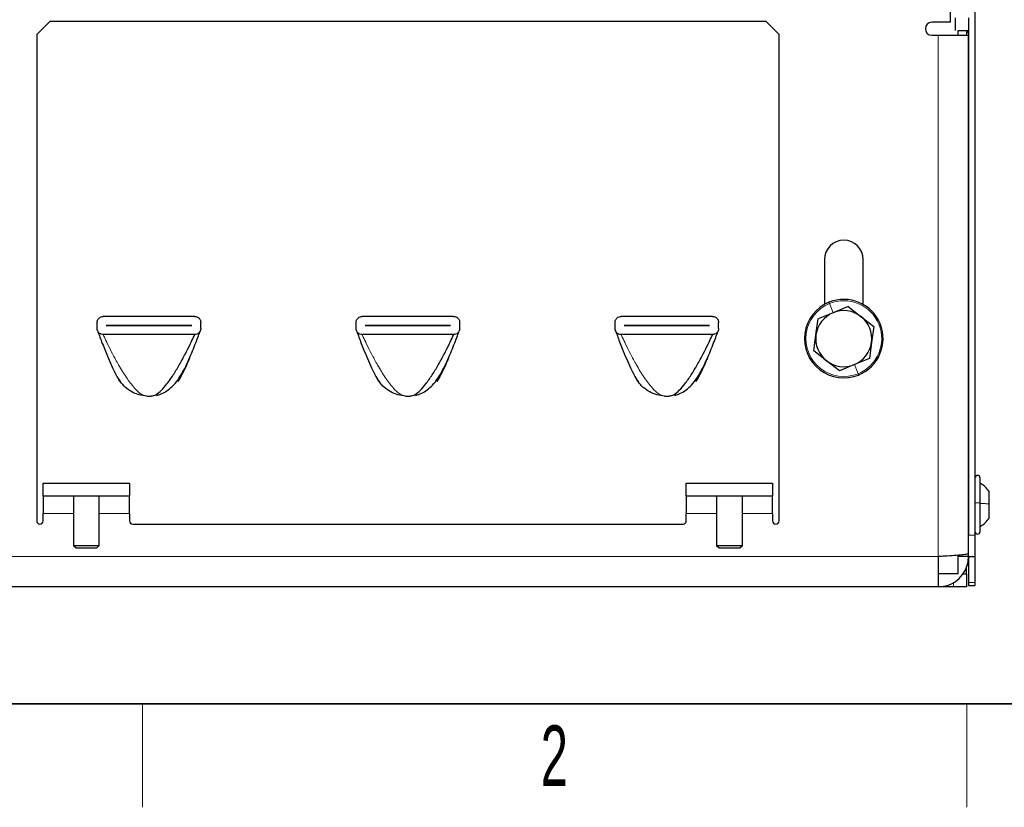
# Model space of a CAD drawing. Header units: millimetres. Extents: x 5 to 418, y 2 to 292.
# Tile 2 of 29: x 67 to 124, y 6 to 52. Entities that reach past the tile are written whole.
import ezdxf

# ---------------------------------------------------------------- set-up
doc = ezdxf.new("R2010")
doc.units = ezdxf.units.MM
doc.layers.add('SLD-0', color=7, linetype='Continuous')
doc.styles.add('SLDTEXTSTYLE0', font='TXT', dxfattribs={"width": 0.605})

msp = doc.modelspace()

# ---------------------------------------------------------------- linework, layer by layer
at = {"color": 7, "linetype": 'Continuous', "lineweight": 25}
for p, q in [((121.9685, 60.5219), (121.9685, 21.7719)), ((120.556, 51.4719), (120.556, 58.2719)), ((67.6185, 50.7719), (68.3685, 51.5219)), ((109.8685, 51.5219), (68.3685, 51.5219)), ((109.8685, 51.5219), (110.6185, 50.7719)), ((120.556, 51.4719), (119.4685, 51.4719)), ((120.8435, 50.9969), (120.8435, 51.7219)), ((121.5935, 51.7219), (121.5935, 50.9719)), ((67.6185, 50.7719), (67.6185, 22.5844)), ((110.6185, 22.5844), (110.6185, 50.7719)), ((120.9935, 50.7219), (120.9935, 50.9969)), ((121.5935, 50.9719), (120.9935, 50.9719)), ((121.5717, 50.9719), (121.4935, 50.8365)), ((121.4935, 50.7219), (121.4935, 50.9719)), ((121.5935, 50.9719), (121.5935, 21.7719)), ((119.4685, 50.7219), (119.8435, 50.7219)), ((119.8435, 50.7219), (121.5935, 50.7219)), ((121.5935, 20.6987), (121.5935, 50.7219)), ((113.2435, 37.7219), (113.2435, 35.1243)), ((115.4935, 35.1243), (115.4935, 37.7219)), ((114.6222, 35.0061), (113.7537, 34.6511)), ((114.6222, 35.0061), (115.3638, 34.4314)), ((76.7685, 34.4344), (71.4685, 34.4344)), ((91.7685, 34.4344), (86.4685, 34.4344)), ((106.7685, 34.4344), (101.4685, 34.4344)), ((112.7584, 33.3666), (112.8853, 34.2962)), ((113.7537, 34.6511), (112.8853, 34.2962)), ((115.3638, 34.4314), (116.1054, 33.8568)), ((71.1185, 33.7344), (71.1185, 34.0844)), ((71.6435, 33.9107), (76.5935, 33.9107)), ((71.6435, 33.9082), (71.6435, 33.9107)), ((76.5935, 33.9082), (71.6435, 33.9082)), ((76.5935, 33.9107), (76.5935, 33.9082)), ((77.1185, 33.7344), (77.1185, 34.0844)), ((86.1185, 33.7344), (86.1185, 34.0844)), ((86.6435, 33.9107), (91.5935, 33.9107)), ((86.6435, 33.9082), (86.6435, 33.9107)), ((91.5935, 33.9082), (86.6435, 33.9082)), ((91.5935, 33.9107), (91.5935, 33.9082)), ((92.1185, 33.7344), (92.1185, 34.0844)), ((101.1185, 33.7344), (101.1185, 34.0844)), ((101.6435, 33.9107), (106.5935, 33.9107)), ((101.6435, 33.9082), (101.6435, 33.9107)), ((106.5935, 33.9082), (101.6435, 33.9082)), ((106.5935, 33.9107), (106.5935, 33.9082)), ((107.1185, 33.7344), (107.1185, 34.0844)), ((116.1054, 33.8568), (115.9786, 32.9272)), ((76.7685, 33.3844), (71.4685, 33.3844)), ((91.7685, 33.3844), (86.4685, 33.3844)), ((106.7685, 33.3844), (101.4685, 33.3844)), ((112.6316, 32.437), (112.7584, 33.3666)), ((115.9786, 32.9272), (115.8517, 31.9976)), ((113.3732, 31.8624), (112.6316, 32.437)), ((115.8517, 31.9976), (114.9833, 31.6427)), ((114.1148, 31.2877), (113.3732, 31.8624)), ((114.9833, 31.6427), (114.1148, 31.2877)), ((75.8827, 30.8195), (75.8557, 30.7601)), ((75.9471, 30.918), (75.9937, 30.9973)), ((90.8827, 30.8195), (90.8557, 30.7601)), ((90.9471, 30.918), (90.9937, 30.9973)), ((105.8827, 30.8195), (105.8557, 30.7601)), ((105.9471, 30.918), (105.9937, 30.9973)), ((72.4499, 30.6596), (72.3813, 30.7601)), ((75.8557, 30.7601), (75.7871, 30.6596)), ((87.4499, 30.6596), (87.3813, 30.7601)), ((90.8557, 30.7601), (90.7871, 30.6596)), ((102.4499, 30.6596), (102.3813, 30.7601)), ((105.8557, 30.7601), (105.7871, 30.6596)), ((74.5895, 29.8731), (74.248, 29.8135)), ((89.5895, 29.8731), (89.248, 29.8135)), ((104.5895, 29.8731), (104.248, 29.8135)), ((67.9935, 24.7719), (72.9935, 24.7719)), ((67.9935, 24.0219), (67.9935, 24.7719)), ((72.9935, 24.7719), (72.9935, 24.0219)), ((105.2435, 24.0219), (105.2435, 24.7719)), ((105.2435, 24.7719), (110.2435, 24.7719)), ((110.2435, 24.7719), (110.2435, 24.0219)), ((122.2685, 23.6242), (122.2685, 25.0719)), ((72.9935, 24.0219), (67.9935, 24.0219)), ((67.9935, 24.0219), (67.9935, 23.0219)), ((69.7435, 24.0219), (69.7435, 21.1719)), ((71.2435, 21.1719), (71.2435, 24.0219)), ((72.9935, 23.0219), (72.9935, 24.0219)), ((110.2435, 24.0219), (105.2435, 24.0219)), ((105.2435, 24.0219), (105.2435, 23.0219)), ((106.9935, 24.0219), (106.9935, 21.1719)), ((108.4935, 21.1719), (108.4935, 24.0219)), ((110.2435, 23.0219), (110.2435, 24.0219)), ((122.7935, 23.5727), (122.7935, 24.2919)), ((122.2685, 21.9719), (122.2685, 23.6242)), ((122.7935, 22.7519), (122.7935, 23.5727)), ((67.9935, 22.5844), (67.9935, 23.0219)), ((72.9935, 23.0219), (72.9935, 22.5844)), ((105.2435, 22.5844), (105.2435, 23.0219)), ((110.2435, 23.0219), (110.2435, 22.5844)), ((73.181, 22.3969), (105.056, 22.3969)), ((121.9685, 21.7719), (121.9685, 20.5219)), ((69.7435, 21.1719), (69.8935, 21.0219)), ((69.7435, 21.1719), (69.8942, 21.1719)), ((69.8942, 21.1719), (71.2435, 21.1719)), ((71.0935, 21.0219), (71.2435, 21.1719)), ((106.9935, 21.1719), (107.1435, 21.0219)), ((106.9935, 21.1719), (107.2438, 21.1719)), ((107.2438, 21.1719), (108.4935, 21.1719)), ((108.3435, 21.0219), (108.4935, 21.1719)), ((69.8935, 21.0219), (70.0141, 21.0219)), ((70.0141, 21.0219), (71.0935, 21.0219)), ((107.1435, 21.0219), (107.3437, 21.0219)), ((107.3437, 21.0219), (108.3435, 21.0219)), ((120.9935, 19.5219), (120.9935, 20.604)), ((121.5935, 20.5219), (121.5935, 20.6987)), ((119.8435, 20.5219), (119.8435, 18.7719)), ((121.5935, 20.5219), (120.9935, 20.5219)), ((121.4685, 19.9969), (121.4935, 20.0219)), ((121.5935, 20.5219), (121.9685, 20.5219)), ((121.5935, 20.5219), (121.5935, 19.0144)), ((121.9685, 20.5219), (121.9685, 19.0144)), ((120.9935, 19.5219), (119.8435, 19.5219)), ((121.2639, 19.5219), (121.4685, 19.5219)), ((121.4685, 19.5219), (121.4685, 19.9283)), ((121.4685, 19.5219), (121.4685, 18.7719)), ((121.5935, 19.0144), (121.5935, 18.8469)), ((121.5935, 18.8469), (121.9685, 18.8469)), ((121.9685, 19.0144), (121.9685, 18.8469)), ((119.8435, 18.7719), (58.3935, 18.7719)), ((120.7185, 18.7719), (119.8435, 18.7719)), ((121.4685, 18.7719), (120.7185, 18.7719))]:
    msp.add_line(p, q, dxfattribs=at)
at = {"color": 7, "linetype": 'Continuous', "lineweight": 18}
for p, q in [((119.8435, 20.5219), (119.8435, 50.7219)), ((113.7537, 34.6511), (113.5379, 35.1792)), ((114.9833, 31.6427), (115.1991, 31.1146)), ((67.9935, 23.0219), (69.7435, 23.0219)), ((71.2435, 23.0219), (72.9935, 23.0219)), ((105.2435, 23.0219), (106.9935, 23.0219)), ((108.4935, 23.0219), (110.2435, 23.0219)), ((121.5935, 21.7719), (121.9685, 21.7719)), ((119.8435, 20.5219), (58.3935, 20.5219)), ((120.7185, 18.7719), (120.7185, 19.0346)), ((121.5935, 19.0144), (121.9685, 19.0144))]:
    msp.add_line(p, q, dxfattribs=at)
at = {"color": 7, "linetype": 'Continuous', "lineweight": 25}
for centre, radius, start, end in [((119.4685, 51.0969), 0.375, 90, 270), ((114.3685, 37.7219), 1.125, 0, 180), ((114.3685, 33.1469), 2.275, 292.22991, 112.22991), ((114.3685, 33.1469), 2.275, 112.22991, 292.22991), ((114.3685, 33.1469), 1.625, 112.22991, 172.22991), ((114.3685, 33.1469), 1.625, 52.22991, 112.22991), ((114.3685, 33.1469), 1.625, 352.22991, 52.22991), ((114.3685, 33.1469), 1.625, 172.22991, 232.22991), ((114.3685, 33.1469), 1.625, 292.22991, 352.22991), ((114.3685, 33.1469), 1.625, 232.22991, 292.22991), ((74.1185, 31.8719), 2.0625, 266.4, 273.6), ((89.1185, 31.8719), 2.0625, 266.4, 273.6), ((104.1185, 31.8719), 2.0625, 266.4, 273.6), ((122.1185, 25.0719), 0.15, 0, 180), ((67.806, 22.5844), 0.1875, 180, 0), ((73.181, 22.5844), 0.1875, 180, 270), ((105.056, 22.5844), 0.1875, 270, 0), ((110.431, 22.5844), 0.1875, 180, 0), ((122.1185, 21.9719), 0.15, 180, 360)]:
    msp.add_arc(centre, radius, start, end, dxfattribs=at)
at = {"color": 7, "linetype": 'Continuous', "lineweight": 18}
for start, end in [(112.22991, 292.22991), (292.22991, 112.22991)]:
    msp.add_arc((114.3685, 33.1469), 2.1954, start, end, dxfattribs=at)
for points, knots in [([(113.5379, 35.1792), (113.5323, 35.1929), (113.5211, 35.2203), (113.5113, 35.2443), (113.5069, 35.255), (113.508, 35.2523), (113.5081, 35.2521)], [0, 0, 0, 0, 0.322597, 0.645194, 0.967791, 1, 1, 1, 1]), ([(71.4685, 33.3844), (71.4691, 33.3831), (71.4704, 33.3802), (71.4787, 33.3613), (71.4989, 33.3162), (71.5762, 33.1459), (71.7468, 32.7845), (72.0197, 32.2394), (72.3761, 31.5834), (72.7913, 30.9001), (73.2187, 30.3347), (73.6138, 29.9285), (73.8725, 29.8492), (73.989, 29.8135)], [0, 0, 0, 0, 0.0059709, 0.0132261, 0.0221276, 0.0501338, 0.1481345, 0.2830893, 0.4397941, 0.6222442, 0.7924239, 0.9065862, 1, 1, 1, 1]), ([(86.4685, 33.3844), (86.4691, 33.3831), (86.4704, 33.3802), (86.4787, 33.3613), (86.4989, 33.3162), (86.5762, 33.1459), (86.7468, 32.7845), (87.0197, 32.2394), (87.3761, 31.5834), (87.7913, 30.9001), (88.2187, 30.3347), (88.6138, 29.9285), (88.8725, 29.8492), (88.989, 29.8135)], [0, 0, 0, 0, 0.0059709, 0.0132261, 0.0221276, 0.0501338, 0.1481345, 0.2830893, 0.4397941, 0.6222442, 0.7924239, 0.9065862, 1, 1, 1, 1]), ([(101.4685, 33.3844), (101.4691, 33.3831), (101.4704, 33.3802), (101.4787, 33.3613), (101.4989, 33.3162), (101.5762, 33.1459), (101.7468, 32.7845), (102.0197, 32.2394), (102.3761, 31.5834), (102.7913, 30.9001), (103.2187, 30.3347), (103.6138, 29.9285), (103.8725, 29.8492), (103.989, 29.8135)], [0, 0, 0, 0, 0.0059709, 0.0132261, 0.0221276, 0.0501338, 0.1481345, 0.2830893, 0.4397941, 0.6222442, 0.7924239, 0.9065862, 1, 1, 1, 1]), ([(115.1991, 31.1146), (115.2047, 31.1009), (115.2159, 31.0735), (115.2257, 31.0495), (115.2301, 31.0388), (115.229, 31.0415), (115.2289, 31.0417)], [0, 0, 0, 0, 0.322597, 0.645194, 0.967791, 1, 1, 1, 1])]:
    msp.add_open_spline(points, degree=3, knots=knots, dxfattribs=at)
at = {"color": 7, "linetype": 'Continuous', "lineweight": 25}
for points, knots in [([(71.1185, 34.0844), (71.1209, 34.1148), (71.1256, 34.1754), (71.1644, 34.2668), (71.2371, 34.3573), (71.3439, 34.4221), (71.4297, 34.4306), (71.4685, 34.4344)], [0, 0, 0, 0, 0.1367915, 0.272729, 0.4771299, 0.7637069, 1, 1, 1, 1]), ([(76.7685, 34.4344), (76.8122, 34.4296), (76.9085, 34.4189), (77.0176, 34.3425), (77.0849, 34.243), (77.1141, 34.1602), (77.1172, 34.107), (77.1185, 34.0844)], [0, 0, 0, 0, 0.26648941, 0.58777818, 0.75997519, 0.89816733, 1, 1, 1, 1]), ([(86.1185, 34.0844), (86.1209, 34.1148), (86.1256, 34.1754), (86.1644, 34.2668), (86.2371, 34.3573), (86.3439, 34.4221), (86.4297, 34.4306), (86.4685, 34.4344)], [0, 0, 0, 0, 0.1367915, 0.272729, 0.4771299, 0.7637069, 1, 1, 1, 1]), ([(91.7685, 34.4344), (91.8122, 34.4296), (91.9085, 34.4189), (92.0176, 34.3425), (92.0849, 34.243), (92.1141, 34.1602), (92.1172, 34.107), (92.1185, 34.0844)], [0, 0, 0, 0, 0.2664894, 0.5877782, 0.7599752, 0.8981673, 1, 1, 1, 1]), ([(101.1185, 34.0844), (101.1209, 34.1148), (101.1256, 34.1754), (101.1644, 34.2668), (101.2371, 34.3573), (101.3439, 34.4221), (101.4297, 34.4306), (101.4685, 34.4344)], [0, 0, 0, 0, 0.1367915, 0.272729, 0.4771299, 0.7637069, 1, 1, 1, 1]), ([(106.7685, 34.4344), (106.8122, 34.4296), (106.9085, 34.4189), (107.0176, 34.3425), (107.0849, 34.243), (107.1141, 34.1602), (107.1172, 34.107), (107.1185, 34.0844)], [0, 0, 0, 0, 0.2664894, 0.5877782, 0.7599752, 0.8981673, 1, 1, 1, 1]), ([(71.4685, 33.3844), (71.4248, 33.3892), (71.3285, 33.3999), (71.2194, 33.4763), (71.152, 33.5758), (71.1229, 33.6586), (71.1198, 33.7118), (71.1185, 33.7344)], [0, 0, 0, 0, 0.26648941, 0.58777818, 0.75997519, 0.89816733, 1, 1, 1, 1]), ([(77.1185, 33.7344), (77.1161, 33.704), (77.1114, 33.6434), (77.0726, 33.552), (76.9999, 33.4615), (76.8931, 33.3967), (76.8073, 33.3882), (76.7685, 33.3844)], [0, 0, 0, 0, 0.1367915, 0.272729, 0.4771299, 0.7637069, 1, 1, 1, 1]), ([(86.4685, 33.3844), (86.4248, 33.3892), (86.3285, 33.3999), (86.2194, 33.4763), (86.152, 33.5758), (86.1229, 33.6586), (86.1198, 33.7118), (86.1185, 33.7344)], [0, 0, 0, 0, 0.26648941, 0.58777818, 0.75997519, 0.89816733, 1, 1, 1, 1]), ([(92.1185, 33.7344), (92.1161, 33.704), (92.1114, 33.6434), (92.0726, 33.552), (91.9999, 33.4615), (91.8931, 33.3967), (91.8073, 33.3882), (91.7685, 33.3844)], [0, 0, 0, 0, 0.1367915, 0.272729, 0.4771299, 0.7637069, 1, 1, 1, 1]), ([(101.4685, 33.3844), (101.4248, 33.3892), (101.3285, 33.3999), (101.2194, 33.4763), (101.152, 33.5758), (101.1229, 33.6586), (101.1198, 33.7118), (101.1185, 33.7344)], [0, 0, 0, 0, 0.26648941, 0.58777818, 0.75997519, 0.89816733, 1, 1, 1, 1]), ([(107.1185, 33.7344), (107.1161, 33.704), (107.1114, 33.6434), (107.0726, 33.552), (106.9999, 33.4615), (106.8931, 33.3967), (106.8073, 33.3882), (106.7685, 33.3844)], [0, 0, 0, 0, 0.1367915, 0.272729, 0.4771299, 0.7637069, 1, 1, 1, 1]), ([(71.1357, 33.6263), (71.136, 33.6255), (71.1367, 33.6236), (71.1495, 33.5878), (71.1874, 33.4826), (71.2666, 33.2673), (71.3852, 32.9526), (71.5582, 32.5087), (71.7692, 31.9958), (72.0025, 31.4659), (72.1666, 31.1465), (72.2433, 30.9973)], [0, 0, 0, 0, 0.0087195, 0.0206678, 0.0713084, 0.1438671, 0.2679231, 0.413058, 0.6205224, 0.8226597, 1, 1, 1, 1]), ([(74.248, 29.8135), (74.3457, 29.8396), (74.5596, 29.8969), (74.8618, 30.1711), (75.1921, 30.5522), (75.5349, 31.0479), (75.8901, 31.6363), (76.2173, 32.2397), (76.4901, 32.7842), (76.6648, 33.1545), (76.7447, 33.3307), (76.7658, 33.3782), (76.7677, 33.3825), (76.7685, 33.3844)], [0, 0, 0, 0, 0.0781273, 0.1710083, 0.278026, 0.4166976, 0.5603945, 0.7170593, 0.8519797, 0.9499554, 0.983819, 0.9928589, 1, 1, 1, 1]), ([(74.5829, 29.8623), (74.6951, 29.8993), (74.9166, 29.9726), (75.2529, 30.1802), (75.5808, 30.4702), (75.8475, 30.8238), (76.0922, 31.2318), (76.3212, 31.6874), (76.5402, 32.1797), (76.7413, 32.6698), (76.9073, 33.0971), (77.023, 33.4086), (77.0816, 33.5708), (77.0971, 33.6141), (77.1012, 33.6256), (77.1014, 33.6261), (77.1015, 33.6264)], [0, 0, 0, 0, 0.07118646, 0.14056759, 0.21958509, 0.32072915, 0.40463681, 0.5117382, 0.64194217, 0.74941945, 0.85580614, 0.94613018, 0.9788992, 0.9911578, 0.99628493, 1, 1, 1, 1]), ([(86.1357, 33.6263), (86.136, 33.6255), (86.1367, 33.6236), (86.1495, 33.5878), (86.1874, 33.4826), (86.2666, 33.2673), (86.3852, 32.9526), (86.5582, 32.5087), (86.7692, 31.9958), (87.0025, 31.4659), (87.1666, 31.1465), (87.2433, 30.9973)], [0, 0, 0, 0, 0.0087195, 0.0206678, 0.0713084, 0.1438671, 0.2679231, 0.413058, 0.6205224, 0.8226597, 1, 1, 1, 1]), ([(89.248, 29.8135), (89.3457, 29.8396), (89.5596, 29.8969), (89.8618, 30.1711), (90.1921, 30.5522), (90.5349, 31.0479), (90.8901, 31.6363), (91.2173, 32.2397), (91.4901, 32.7842), (91.6648, 33.1545), (91.7447, 33.3307), (91.7658, 33.3782), (91.7677, 33.3825), (91.7685, 33.3844)], [0, 0, 0, 0, 0.0781273, 0.1710083, 0.278026, 0.4166976, 0.5603945, 0.7170593, 0.8519797, 0.9499554, 0.983819, 0.9928589, 1, 1, 1, 1]), ([(89.5829, 29.8623), (89.6951, 29.8993), (89.9166, 29.9726), (90.2529, 30.1802), (90.5808, 30.4702), (90.8475, 30.8238), (91.0922, 31.2318), (91.3212, 31.6874), (91.5402, 32.1797), (91.7413, 32.6698), (91.9073, 33.0971), (92.023, 33.4086), (92.0816, 33.5708), (92.0971, 33.6141), (92.1012, 33.6256), (92.1014, 33.6261), (92.1015, 33.6264)], [0, 0, 0, 0, 0.0711865, 0.1405676, 0.2195851, 0.3207292, 0.4046368, 0.5117382, 0.6419422, 0.7494195, 0.8558061, 0.9461302, 0.9788992, 0.9911578, 0.9962849, 1, 1, 1, 1]), ([(101.1357, 33.6263), (101.136, 33.6255), (101.1367, 33.6236), (101.1495, 33.5878), (101.1874, 33.4826), (101.2666, 33.2673), (101.3852, 32.9526), (101.5582, 32.5087), (101.7692, 31.9958), (102.0025, 31.4659), (102.1666, 31.1465), (102.2433, 30.9973)], [0, 0, 0, 0, 0.0087195, 0.0206678, 0.0713084, 0.1438671, 0.2679231, 0.413058, 0.6205224, 0.8226597, 1, 1, 1, 1]), ([(104.248, 29.8135), (104.3457, 29.8396), (104.5596, 29.8969), (104.8618, 30.1711), (105.1921, 30.5522), (105.5349, 31.0479), (105.8901, 31.6363), (106.2173, 32.2397), (106.4901, 32.7842), (106.6648, 33.1545), (106.7447, 33.3307), (106.7658, 33.3782), (106.7677, 33.3825), (106.7685, 33.3844)], [0, 0, 0, 0, 0.0781273, 0.1710083, 0.278026, 0.4166976, 0.5603945, 0.7170593, 0.8519797, 0.9499554, 0.983819, 0.9928589, 1, 1, 1, 1]), ([(104.5829, 29.8623), (104.6951, 29.8993), (104.9166, 29.9726), (105.2529, 30.1802), (105.5808, 30.4702), (105.8475, 30.8238), (106.0922, 31.2318), (106.3212, 31.6874), (106.5402, 32.1797), (106.7413, 32.6698), (106.9073, 33.0971), (107.023, 33.4086), (107.0816, 33.5708), (107.0971, 33.6141), (107.1012, 33.6256), (107.1014, 33.6261), (107.1015, 33.6264)], [0, 0, 0, 0, 0.07118646, 0.14056759, 0.21958509, 0.32072915, 0.40463681, 0.5117382, 0.64194217, 0.74941945, 0.85580614, 0.94613018, 0.9788992, 0.9911578, 0.99628493, 1, 1, 1, 1]), ([(76.4666, 32.024), (76.4092, 31.8868), (76.2737, 31.563), (76.0582, 31.0934), (75.8708, 30.7935), (75.7871, 30.6596)], [0, 0, 0, 0, 0.2894719, 0.6827317, 1, 1, 1, 1]), ([(91.4666, 32.024), (91.4092, 31.8868), (91.2737, 31.563), (91.0582, 31.0934), (90.8708, 30.7935), (90.7871, 30.6596)], [0, 0, 0, 0, 0.2894719, 0.6827317, 1, 1, 1, 1]), ([(106.4666, 32.024), (106.4092, 31.8868), (106.2737, 31.563), (106.0582, 31.0934), (105.8708, 30.7935), (105.7871, 30.6596)], [0, 0, 0, 0, 0.2894719, 0.6827317, 1, 1, 1, 1]), ([(72.1611, 31.1612), (72.1757, 31.1299), (72.2596, 30.9513), (72.3639, 30.7915), (72.4499, 30.6596)], [0, 0, 0, 0, 0.1748021, 1, 1, 1, 1]), ([(87.1611, 31.1612), (87.1757, 31.1299), (87.2596, 30.9513), (87.3639, 30.7915), (87.4499, 30.6596)], [0, 0, 0, 0, 0.1748021, 1, 1, 1, 1]), ([(102.1611, 31.1612), (102.1757, 31.1299), (102.2596, 30.9513), (102.3639, 30.7915), (102.4499, 30.6596)], [0, 0, 0, 0, 0.1748021, 1, 1, 1, 1]), ([(122.7935, 24.2919), (122.7201, 24.3873), (122.5732, 24.5781), (122.3701, 24.7073), (122.2685, 24.7719)], [0, 0, 0, 0, 0.4999999, 1, 1, 1, 1]), ([(122.7935, 24.2919), (122.7201, 24.3873), (122.5732, 24.5781), (122.3701, 24.7073), (122.2685, 24.7719)], [0, 0, 0, 0, 0.4999999, 1, 1, 1, 1]), ([(122.7935, 24.2919), (122.7201, 24.3873), (122.5732, 24.5781), (122.3701, 24.7073), (122.2685, 24.7719)], [0, 0, 0, 0, 0.4999999, 1, 1, 1, 1]), ([(122.2685, 22.2719), (122.3701, 22.3365), (122.5732, 22.4657), (122.7201, 22.6565), (122.7935, 22.7519)], [0, 0, 0, 0, 0.5000001, 1, 1, 1, 1]), ([(122.2685, 22.2719), (122.3701, 22.3365), (122.5732, 22.4657), (122.7201, 22.6565), (122.7935, 22.7519)], [0, 0, 0, 0, 0.50000014, 1, 1, 1, 1]), ([(122.2685, 22.2719), (122.3701, 22.3365), (122.5732, 22.4657), (122.7201, 22.6565), (122.7935, 22.7519)], [0, 0, 0, 0, 0.5000001, 1, 1, 1, 1]), ([(121.5935, 20.6987), (121.5741, 20.686), (121.5352, 20.6606), (121.2323, 20.6226), (120.7866, 20.5846), (120.2948, 20.5509), (119.9709, 20.5301), (119.8435, 20.5219)], [0, 0, 0, 0, 0.2151377, 0.43027712, 0.64541654, 0.86055595, 1, 1, 1, 1]), ([(119.8435, 18.7719), (120.0406, 18.7913), (120.4349, 18.8302), (120.9602, 19.1331), (121.356, 19.5788), (121.5642, 20.0706), (121.5852, 20.3945), (121.5935, 20.5219)], [0, 0, 0, 0, 0.2151377, 0.4302771, 0.6454165, 0.860556, 1, 1, 1, 1])]:
    msp.add_open_spline(points, degree=3, knots=knots, dxfattribs=at)
for points in [[(73.989, 29.8135), (73.8386, 29.8325), (73.5379, 29.8706), (73.1179, 30.0518), (72.7399, 30.3094), (72.5466, 30.5428), (72.4499, 30.6596)], [(88.989, 29.8135), (88.8386, 29.8325), (88.5379, 29.8706), (88.1179, 30.0518), (87.7399, 30.3094), (87.5466, 30.5428), (87.4499, 30.6596)], [(103.989, 29.8135), (103.8386, 29.8325), (103.5379, 29.8706), (103.1179, 30.0518), (102.7399, 30.3094), (102.5466, 30.5428), (102.4499, 30.6596)], [(122.7935, 24.2919), (122.7201, 24.3873), (122.5732, 24.5781), (122.3701, 24.7073), (122.2685, 24.7719)], [(122.2685, 22.2719), (122.3701, 22.3365), (122.5732, 22.4657), (122.7201, 22.6565), (122.7935, 22.7519)]]:
    msp.add_open_spline(points, degree=3, dxfattribs=at)
at = {"color": 7, "linetype": 'Continuous', "lineweight": 18}
for points in [[(122.2685, 23.6242), (122.2662, 23.6255), (122.2617, 23.6281), (122.227, 23.6314), (122.1775, 23.6336), (122.1185, 23.6344), (122.0595, 23.6336), (122.0099, 23.6314), (121.9753, 23.6281), (121.9707, 23.6255), (121.9685, 23.6242)], [(122.2685, 23.6044), (122.3701, 23.6001), (122.5732, 23.5916), (122.7201, 23.579), (122.7935, 23.5727)]]:
    msp.add_open_spline(points, degree=3, dxfattribs=at)
at = {"layer": 'SLD-0', "lineweight": 35}
msp.add_line((26, 12), (408, 12), dxfattribs=at)
at = {"layer": 'SLD-0', "lineweight": 18}
for p, q in [((73.75, 6), (73.75, 12)), ((121.5, 6), (121.5, 12))]:
    msp.add_line(p, q, dxfattribs=at)

# ---------------------------------------------------------------- texts
at = {"layer": 'SLD-0', "insert": (97.6027, 10.743), "char_height": 3.5, "attachment_point": 2, "style": 'SLDTEXTSTYLE0'}
msp.add_mtext('2', dxfattribs=at)

doc.saveas('drawing.dxf')
